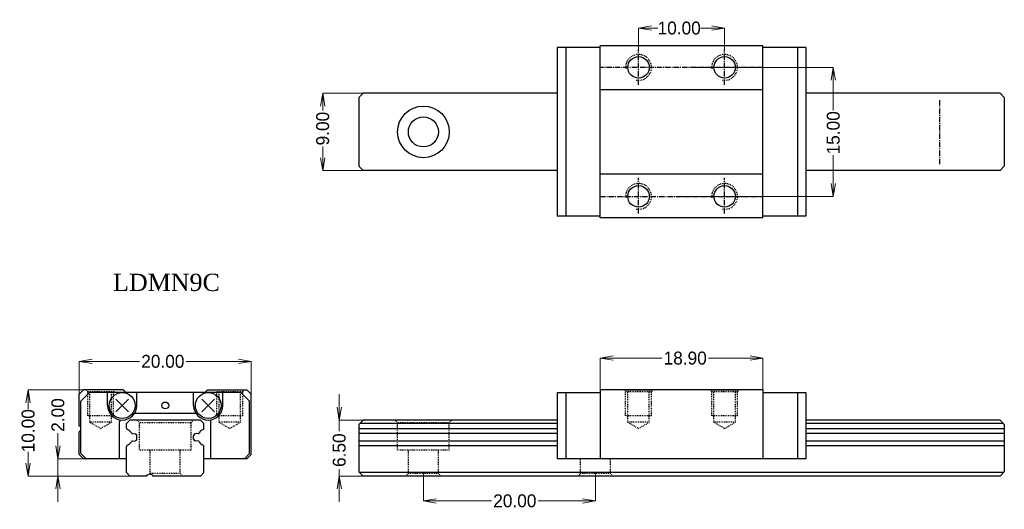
# Model space of a CAD drawing. Extents: x -12 to 102, y -4 to 53.
import ezdxf

# ---------------------------------------------------------------- set-up
doc = ezdxf.new("R2010")
doc.units = 0
doc.header["$MEASUREMENT"] = 0
doc.header["$PDMODE"] = 2
doc.linetypes.add('CENTER', pattern=[0.95, 0.625, -0.125, 0.075, -0.125])
doc.linetypes.add('DASHED', pattern=[0.2, 0.1, -0.1])
doc.layers.get('0').update_dxf_attribs({"linetype": 'CONTINUOUS'})
doc.layers.get('Defpoints').update_dxf_attribs({"linetype": 'CONTINUOUS'})
doc.layers.add('CK_LEVEL_1', color=7, linetype='CONTINUOUS')
doc.styles.add('\\M+2ABAC\\M+2A6A12', font='kaiu.ttf')
doc.dimstyles.new('line3.0', dxfattribs={"dimtxt": 1.5, "dimasz": 1.5, "dimexe": 0, "dimexo": 0, "dimgap": 0.09, "dimtad": 0, "dimzin": 0, "dimdsep": 46, "dimtxsty": 'Standard', "dimblk": 'OPEN', "dimcen": 0.09, "dimclrd": 5, "dimclre": 5, "dimclrt": 2, "dimazin": 0, "dimtfac": 1, "dimtmove": 0, "dimatfit": 3, "dimldrblk": 'OPEN', "dimfxl": 0, "dimtolj": 1, "dimtzin": 0, "dimlwd": 0, "dimlwe": 0, "dimarcsym": 0})

# ---------------------------------------------------------------- blocks, each defined once
blk = doc.blocks.new('_Open')
at = {"color": 0, "linetype": 'ByBlock', "lineweight": -2}
for p, q in [((-1, 0.167), (0, 0)), ((-1, -0.167), (0, 0)), ((0, 0), (-1, 0))]:
    blk.add_line(p, q, dxfattribs=at)
blk = doc.blocks.new('*D4')
at = {"color": 5, "linetype": 'Continuous', "lineweight": 0}
for p, q in [((65.81, 47.5), (82.13, 47.5)), ((82.13, 46), (82.13, 42.48)), ((82.13, 34), (82.13, 37.3)), ((64.5, 32.5), (82.13, 32.5))]:
    blk.add_line(p, q, dxfattribs=at)
at = {"layer": 'Defpoints', "color": 0, "linetype": 'Continuous'}
for p in [(65.81, 47.5), (64.5, 32.5), (82.13, 32.5)]:
    blk.add_point(p, dxfattribs=at)
at = {"color": 5, "linetype": 'Continuous', "lineweight": 0, "xscale": 1.5, "yscale": 1.5, "zscale": 1.5}
for p, rotation in [((82.13, 47.5), 90), ((82.13, 32.5), 270)]:
    blk.add_blockref('_Open', p, dxfattribs=dict(at, rotation=rotation))
at = {"color": 2, "linetype": 'Continuous', "insert": (82.13, 39.89), "char_height": 1.5, "attachment_point": 5, "rotation": 90}
blk.add_mtext('\\A1;15.00', dxfattribs=at)
blk = doc.blocks.new('*D5')
at = {"color": 5, "linetype": 'Continuous', "lineweight": 0}
for p, q in [((59.5, 49.54), (59.5, 52.06)), ((61, 52.06), (61.75, 52.06)), ((68, 52.06), (66.68, 52.06)), ((69.5, 49.54), (69.5, 52.06))]:
    blk.add_line(p, q, dxfattribs=at)
at = {"layer": 'Defpoints', "color": 0, "linetype": 'Continuous'}
for p in [(69.5, 52.06), (59.5, 49.54), (69.5, 49.54)]:
    blk.add_point(p, dxfattribs=at)
at = {"color": 5, "linetype": 'Continuous', "lineweight": 0, "xscale": 1.5, "yscale": 1.5, "zscale": 1.5, "rotation": 180}
blk.add_blockref('_Open', (59.5, 52.06), dxfattribs=at)
at = {"color": 5, "linetype": 'Continuous', "lineweight": 0, "xscale": 1.5, "yscale": 1.5, "zscale": 1.5}
blk.add_blockref('_Open', (69.5, 52.06), dxfattribs=at)
at = {"color": 2, "linetype": 'Continuous', "insert": (64.22, 52.06), "char_height": 1.5, "attachment_point": 5}
blk.add_mtext('\\A1;10.00', dxfattribs=at)
blk = doc.blocks.new('*D6')
at = {"color": 5, "linetype": 'Continuous', "lineweight": 0}
for p, q in [((29.8, 44.5), (22.8, 44.5)), ((22.8, 43), (22.8, 42.47)), ((22.8, 37), (22.8, 38.29)), ((29.8, 35.5), (22.8, 35.5))]:
    blk.add_line(p, q, dxfattribs=at)
at = {"layer": 'Defpoints', "color": 0, "linetype": 'Continuous'}
for p in [(29.8, 44.5), (22.8, 35.5), (29.8, 35.5)]:
    blk.add_point(p, dxfattribs=at)
at = {"color": 5, "linetype": 'Continuous', "lineweight": 0, "xscale": 1.5, "yscale": 1.5, "zscale": 1.5}
for p, rotation in [((22.8, 44.5), 90), ((22.8, 35.5), 270)]:
    blk.add_blockref('_Open', p, dxfattribs=dict(at, rotation=rotation))
at = {"color": 2, "linetype": 'Continuous', "insert": (22.8, 40.38), "char_height": 1.5, "attachment_point": 5, "rotation": 90}
blk.add_mtext('\\A1;9.00', dxfattribs=at)
blk = doc.blocks.new('*D7')
at = {"color": 5, "linetype": 'Continuous', "lineweight": 0}
for p, q in [((24.72, 8), (24.72, 9.5)), ((28.52, 6.5), (24.72, 6.5)), ((24.72, 6.5), (24.72, 5.22)), ((24.72, 0), (24.72, 0.79)), ((28.19, 0), (24.72, 0)), ((24.72, -1.5), (24.72, -3))]:
    blk.add_line(p, q, dxfattribs=at)
at = {"layer": 'Defpoints', "color": 0, "linetype": 'Continuous'}
for p in [(28.52, 6.5), (24.72, 0), (28.19, 0)]:
    blk.add_point(p, dxfattribs=at)
at = {"color": 5, "linetype": 'Continuous', "lineweight": 0, "xscale": 1.5, "yscale": 1.5, "zscale": 1.5}
for p, rotation in [((24.72, 6.5), 270), ((24.72, 0), 90)]:
    blk.add_blockref('_Open', p, dxfattribs=dict(at, rotation=rotation))
at = {"color": 2, "linetype": 'Continuous', "insert": (24.72, 3), "char_height": 1.5, "attachment_point": 5, "rotation": 90}
blk.add_mtext('\\A1;6.50', dxfattribs=at)
blk = doc.blocks.new('*D8')
at = {"color": 5, "linetype": 'Continuous', "lineweight": 0}
for p, q in [((34.5, 0.3), (34.5, -2.89)), ((54.5, 0.3), (54.5, -2.89)), ((36, -2.89), (42.41, -2.89)), ((53, -2.89), (47.84, -2.89))]:
    blk.add_line(p, q, dxfattribs=at)
at = {"layer": 'Defpoints', "color": 0, "linetype": 'Continuous'}
for p in [(34.5, 0.3), (54.5, 0.3), (54.5, -2.89)]:
    blk.add_point(p, dxfattribs=at)
at = {"color": 5, "linetype": 'Continuous', "lineweight": 0, "xscale": 1.5, "yscale": 1.5, "zscale": 1.5, "rotation": 180}
blk.add_blockref('_Open', (34.5, -2.89), dxfattribs=at)
at = {"color": 5, "linetype": 'Continuous', "lineweight": 0, "xscale": 1.5, "yscale": 1.5, "zscale": 1.5}
blk.add_blockref('_Open', (54.5, -2.89), dxfattribs=at)
at = {"color": 2, "linetype": 'Continuous', "insert": (45.12, -2.89), "char_height": 1.5, "attachment_point": 5}
blk.add_mtext('\\A1;20.00', dxfattribs=at)
blk = doc.blocks.new('*D9')
at = {"color": 5, "linetype": 'Continuous', "lineweight": 0}
for p, q in [((55.05, 7.95), (55.05, 13.7)), ((56.55, 13.7), (62.21, 13.7)), ((72.45, 13.7), (67.64, 13.7)), ((73.95, 7.95), (73.95, 13.7))]:
    blk.add_line(p, q, dxfattribs=at)
at = {"layer": 'Defpoints', "color": 0, "linetype": 'Continuous'}
for p in [(73.95, 13.7), (55.05, 7.95), (73.95, 7.95)]:
    blk.add_point(p, dxfattribs=at)
at = {"color": 5, "linetype": 'Continuous', "lineweight": 0, "xscale": 1.5, "yscale": 1.5, "zscale": 1.5, "rotation": 180}
blk.add_blockref('_Open', (55.05, 13.7), dxfattribs=at)
at = {"color": 5, "linetype": 'Continuous', "lineweight": 0, "xscale": 1.5, "yscale": 1.5, "zscale": 1.5}
blk.add_blockref('_Open', (73.95, 13.7), dxfattribs=at)
at = {"color": 2, "linetype": 'Continuous', "insert": (64.92, 13.7), "char_height": 1.5, "attachment_point": 5}
blk.add_mtext('\\A1;18.90', dxfattribs=at)
blk = doc.blocks.new('*D10')
at = {"color": 5, "linetype": 'Continuous', "lineweight": 0}
for p, q in [((-7.97, 3.5), (-7.97, 5)), ((-3.18, 2), (-7.97, 2)), ((-7.97, 0), (-7.97, 2)), ((1.35, 0), (-7.97, 0)), ((-7.97, -1.5), (-7.97, -3))]:
    blk.add_line(p, q, dxfattribs=at)
at = {"layer": 'Defpoints', "color": 0, "linetype": 'Continuous'}
for p in [(-7.97, 2), (-3.18, 2), (1.35, 0)]:
    blk.add_point(p, dxfattribs=at)
at = {"color": 5, "linetype": 'Continuous', "lineweight": 0, "xscale": 1.5, "yscale": 1.5, "zscale": 1.5}
for p, rotation in [((-7.97, 2), 270), ((-7.97, 0), 90)]:
    blk.add_blockref('_Open', p, dxfattribs=dict(at, rotation=rotation))
at = {"color": 2, "linetype": 'Continuous', "insert": (-7.97, 7.09), "char_height": 1.5, "attachment_point": 5, "rotation": 90}
blk.add_mtext('\\A1;2.00', dxfattribs=at)
blk = doc.blocks.new('*D11')
at = {"color": 5, "linetype": 'Continuous', "lineweight": 0}
for p, q in [((-2.7, 10), (-11.43, 10)), ((-11.43, 8.5), (-11.43, 7.73)), ((-11.43, 1.5), (-11.43, 2.8)), ((1.35, 0), (-11.43, 0))]:
    blk.add_line(p, q, dxfattribs=at)
at = {"layer": 'Defpoints', "color": 0, "linetype": 'Continuous'}
for p in [(-11.43, 10), (-2.7, 10), (1.35, 0)]:
    blk.add_point(p, dxfattribs=at)
at = {"color": 5, "linetype": 'Continuous', "lineweight": 0, "xscale": 1.5, "yscale": 1.5, "zscale": 1.5}
for p, rotation in [((-11.43, 10), 90), ((-11.43, 0), 270)]:
    blk.add_blockref('_Open', p, dxfattribs=dict(at, rotation=rotation))
at = {"color": 2, "linetype": 'Continuous', "insert": (-11.43, 5.26), "char_height": 1.5, "attachment_point": 5, "rotation": 90}
blk.add_mtext('\\A1;10.00', dxfattribs=at)
blk = doc.blocks.new('*D12')
at = {"color": 5, "linetype": 'Continuous', "lineweight": 0}
for p, q in [((-5.5, 9.18), (-5.5, 13.32)), ((-4, 13.32), (1.5, 13.32)), ((13, 13.32), (6.93, 13.32)), ((14.5, 9.18), (14.5, 13.32))]:
    blk.add_line(p, q, dxfattribs=at)
at = {"layer": 'Defpoints', "color": 0, "linetype": 'Continuous'}
for p in [(14.5, 13.32), (-5.5, 9.18), (14.5, 9.18)]:
    blk.add_point(p, dxfattribs=at)
at = {"color": 5, "linetype": 'Continuous', "lineweight": 0, "xscale": 1.5, "yscale": 1.5, "zscale": 1.5, "rotation": 180}
blk.add_blockref('_Open', (-5.5, 13.32), dxfattribs=at)
at = {"color": 5, "linetype": 'Continuous', "lineweight": 0, "xscale": 1.5, "yscale": 1.5, "zscale": 1.5}
blk.add_blockref('_Open', (14.5, 13.32), dxfattribs=at)
at = {"color": 2, "linetype": 'Continuous', "insert": (4.22, 13.32), "char_height": 1.5, "attachment_point": 5}
blk.add_mtext('\\A1;20.00', dxfattribs=at)

msp = doc.modelspace()

# ---------------------------------------------------------------- linework, layer by layer
at = {"color": 4, "linetype": 'Continuous'}
for p, q in [((57.8, 10), (61.2, 10)), ((67.8, 10), (71.2, 10))]:
    msp.add_line(p, q, dxfattribs=at)
at = {"layer": 'CK_LEVEL_1', "color": 4, "linetype": 'Continuous'}
for p, q in [((55.05, 49.8), (50.05, 49.8)), ((50.05, 49.8), (50.05, 30.2)), ((51.05, 49.8), (51.05, 30.2)), ((55.05, 30), (55.05, 50)), ((73.95, 50), (55.05, 50)), ((73.95, 30), (73.95, 50)), ((78.95, 49.8), (73.95, 49.8)), ((77.95, 49.8), (77.95, 30.2)), ((78.95, 49.8), (78.95, 30.2)), ((73.95, 44.9), (55.05, 44.9)), ((27.5, 44.5), (27, 44)), ((27, 44), (27, 36)), ((50.05, 44.5), (27.5, 44.5)), ((101.5, 44.5), (78.95, 44.5)), ((101.5, 44.5), (102, 44)), ((102, 44), (102, 36)), ((27, 36), (27.5, 35.5)), ((50.05, 35.5), (27.5, 35.5)), ((101.5, 35.5), (78.95, 35.5)), ((102, 36), (101.5, 35.5)), ((73.95, 35.1), (55.05, 35.1)), ((55.05, 30.2), (50.05, 30.2)), ((73.95, 30), (55.05, 30)), ((78.95, 30.2), (73.95, 30.2)), ((-5.5, 9.5), (-5, 10)), ((-5.5, 5.846), (-5.5, 9.5)), ((-5.3, 8.7), (-4.3, 9.7)), ((-0.4, 10), (-5, 10)), ((13.3, 9.7), (-4.3, 9.7)), ((-2.2, 8.2), (-2.2, 9.7)), ((-0.4, 10), (-0.1, 9.7)), ((1.2, 8.2), (1.2, 9.7)), ((7.8, 8.2), (7.8, 9.7)), ((9.4, 10), (9.1, 9.7)), ((9.4, 10), (14, 10)), ((11.2, 8.2), (11.2, 9.7)), ((13.3, 9.7), (14.3, 8.7)), ((14, 10), (14.5, 9.5)), ((14.5, 2.5), (14.5, 9.5)), ((50.05, 9.7), (55.05, 9.7)), ((50.05, 9.7), (50.05, 2)), ((51.05, 9.7), (51.05, 2)), ((55.05, 10), (55.05, 2)), ((73.95, 10), (55.05, 10)), ((73.95, 10), (73.95, 2)), ((73.95, 9.7), (78.95, 9.7)), ((77.95, 9.7), (77.95, 2)), ((78.95, 9.7), (78.95, 2)), ((-5.3, 2.6), (-5.3, 8.7)), ((0.242, 7.458), (-1.242, 8.942)), ((-1.242, 7.458), (0.242, 8.942)), ((10.242, 7.458), (8.758, 8.942)), ((8.758, 7.458), (10.242, 8.942)), ((14.3, 2.6), (14.3, 8.7)), ((0.942, 7.3), (8.058, 7.3)), ((-0.8, 2), (-0.8, 6.3)), ((0.4, 6.5), (0, 6.1)), ((0, 5.558), (0, 6.1)), ((8.6, 6.5), (0.4, 6.5)), ((9, 6.1), (8.6, 6.5)), ((9, 5.558), (9, 6.1)), ((9.8, 2), (9.8, 6.3)), ((27.5, 6.5), (27, 6)), ((27, 6), (27, 0.5)), ((50.05, 6.1), (27.1, 6.1)), ((50.05, 6.5), (27.5, 6.5)), ((101.5, 6.5), (78.95, 6.5)), ((101.9, 6.1), (78.95, 6.1)), ((101.5, 6.5), (102, 6)), ((102, 6), (102, 0.5)), ((-5.5, 2.5), (-5.5, 5.154)), ((0.676, 4.936), (1.017, 4.907)), ((1.2, 4.293), (1.2, 4.707)), ((7.8, 4.293), (7.8, 4.707)), ((8.324, 4.936), (7.983, 4.907)), ((50.05, 5.48), (27, 5.48)), ((50.05, 4.952), (27, 4.952)), ((102, 5.48), (78.95, 5.48)), ((102, 4.952), (78.95, 4.952)), ((0, 0.4), (0, 3.442)), ((0.676, 4.064), (1.017, 4.093)), ((8.324, 4.064), (7.983, 4.093)), ((9, 0.4), (9, 3.442)), ((50.05, 4.048), (27, 4.048)), ((50.05, 3.52), (27, 3.52)), ((102, 4.048), (78.95, 4.048)), ((102, 3.52), (78.95, 3.52)), ((-5, 2), (-5.5, 2.5)), ((-4.7, 2), (-5.3, 2.6)), ((14.3, 2.6), (13.7, 2)), ((14.5, 2.5), (14, 2)), ((0, 2), (-5, 2)), ((14, 2), (9, 2)), ((78.95, 2), (50.05, 2)), ((0.4, 0), (0, 0.4)), ((2.3, 0), (0.4, 0)), ((8.6, 0), (3.1, 0)), ((9, 0.4), (8.6, 0)), ((27.5, 0), (27, 0.5)), ((101.9, 0.4), (27.1, 0.4)), ((101.5, 0), (27.5, 0)), ((102, 0.5), (101.5, 0))]:
    msp.add_line(p, q, dxfattribs=at)
at = {"layer": 'CK_LEVEL_1', "color": 252, "linetype": 'CENTER'}
for p, q in [((59.5, 45.456), (59.5, 49.544)), ((69.5, 45.456), (69.5, 49.544)), ((73.95, 47.5), (55.05, 47.5)), ((94.5, 36.255), (94.5, 43.79)), ((59.5, 30.5), (59.5, 34.643)), ((69.5, 30.5), (69.5, 34.643)), ((55.05, 32.5), (73.95, 32.5))]:
    msp.add_line(p, q, dxfattribs=at)
at = {"layer": 'CK_LEVEL_1', "color": 252, "linetype": 'DASHED'}
for p, q in [((-4.7, 10), (-4.5, 9.8)), ((-4.5, 7), (-4.5, 9.8)), ((-1.5, 9.8), (-4.5, 9.8)), ((-4.25, 6.25), (-4.25, 9.8)), ((-1.75, 6.25), (-1.75, 9.8)), ((-1.3, 10), (-1.5, 9.8)), ((-1.5, 7), (-1.5, 9.8)), ((10.3, 10), (10.5, 9.8)), ((10.5, 7), (10.5, 9.8)), ((13.5, 9.8), (10.5, 9.8)), ((10.75, 6.25), (10.75, 9.8)), ((13.25, 6.25), (13.25, 9.8)), ((13.7, 10), (13.5, 9.8)), ((13.5, 7), (13.5, 9.8)), ((57.8, 10), (58, 9.8)), ((58, 7), (58, 9.8)), ((61, 9.8), (58, 9.8)), ((58.25, 6.25), (58.25, 9.8)), ((60.75, 6.25), (60.75, 9.8)), ((61.2, 10), (61, 9.8)), ((61, 7), (61, 9.8)), ((67.8, 10), (68, 9.8)), ((68, 7), (68, 9.8)), ((71, 9.8), (68, 9.8)), ((68.25, 6.25), (68.25, 9.8)), ((70.75, 6.25), (70.75, 9.8)), ((71.2, 10), (71, 9.8)), ((71, 7), (71, 9.8)), ((-1.5, 7), (-4.5, 7)), ((13.5, 7), (10.5, 7)), ((61, 7), (58, 7)), ((71, 7), (68, 7)), ((-1.75, 6.25), (-4.25, 6.25)), ((-4.25, 6.25), (-3, 5.528)), ((-3, 5.528), (-1.75, 6.25)), ((1.2, 6.5), (1.5, 6.2)), ((1.5, 3), (1.5, 6.2)), ((7.5, 6.2), (1.5, 6.2)), ((7.8, 6.5), (7.5, 6.2)), ((7.5, 3), (7.5, 6.2)), ((13.25, 6.25), (10.75, 6.25)), ((10.75, 6.25), (12, 5.528)), ((12, 5.528), (13.25, 6.25)), ((31.2, 6.5), (31.5, 6.2)), ((37.5, 6.2), (31.5, 6.2)), ((31.5, 3), (31.5, 6.2)), ((37.8, 6.5), (37.5, 6.2)), ((37.5, 3), (37.5, 6.2)), ((60.75, 6.25), (58.25, 6.25)), ((58.25, 6.25), (59.5, 5.528)), ((59.5, 5.528), (60.75, 6.25)), ((70.75, 6.25), (68.25, 6.25)), ((68.25, 6.25), (69.5, 5.528)), ((69.5, 5.528), (70.75, 6.25)), ((7.5, 3), (1.5, 3)), ((2.75, 0.3), (2.75, 3)), ((6.25, 0.3), (6.25, 3)), ((37.5, 3), (31.5, 3)), ((32.75, 0.3), (32.75, 3)), ((36.25, 0.3), (36.25, 3)), ((52.75, 0.3), (52.75, 2)), ((56.25, 0.3), (56.25, 2)), ((2.647, 0.197), (2.75, 0.3)), ((6.25, 0.3), (2.75, 0.3)), ((6.55, 0), (6.25, 0.3)), ((32.45, 0), (32.75, 0.3)), ((36.25, 0.3), (32.75, 0.3)), ((36.55, 0), (36.25, 0.3)), ((52.45, 0), (52.75, 0.3)), ((56.25, 0.3), (52.75, 0.3)), ((56.55, 0), (56.25, 0.3))]:
    msp.add_line(p, q, dxfattribs=at)
at = {"layer": 'CK_LEVEL_1', "color": 4, "linetype": 'Continuous'}
for centre, radius in [((59.5, 47.5), 1.25), ((69.5, 47.5), 1.25), ((34.5, 40), 3), ((34.5, 40), 1.75), ((59.5, 32.5), 1.25), ((69.5, 32.5), 1.25), ((-0.5, 8.2), 1.5), ((9.5, 8.2), 1.5), ((4.5, 8.2), 0.4)]:
    msp.add_circle(centre, radius, dxfattribs=at)
at = {"layer": 'CK_LEVEL_1', "color": 252, "linetype": 'DASHED'}
for centre, end in [((59.5, 47.5), 190), ((69.5, 47.5), 190), ((59.5, 32.5), 550), ((69.5, 32.5), 190)]:
    msp.add_arc(centre, 1.5, 260, end, dxfattribs=at)
at = {"layer": 'CK_LEVEL_1', "color": 4, "linetype": 'Continuous'}
for centre, radius, start, end in [((-0.5, 8.2), 1.7, 180, 360), ((9.5, 8.2), 1.7, 180, 360), ((-5.7, 5.5), 0.4, 300, 420), ((0.2, 6.3), 1, 167.15111, 180), ((8.8, 6.3), 1, 0, 12.84889), ((0.15, 5.558), 0.15, 180, 246.96432), ((-0.3, 4.5), 1, 30.62878, 66.96432), ((0.69, 5.086), 0.15, 210.62878, 265), ((1, 4.707), 0.2, 0, 85), ((8, 4.707), 0.2, 95, 180), ((8.31, 5.086), 0.15, 275, 329.37122), ((9.3, 4.5), 1, 113.03568, 149.37122), ((8.85, 5.558), 0.15, 293.03568, 360), ((0.15, 3.442), 0.15, 113.03568, 180), ((-0.3, 4.5), 1, 293.03568, 329.37159), ((0.69, 3.914), 0.15, 95, 149.37159), ((1, 4.293), 0.2, 275, 360), ((8, 4.293), 0.2, 180, 265), ((8.31, 3.914), 0.15, 30.62841, 85), ((9.3, 4.5), 1, 210.62841, 246.96432), ((8.85, 3.442), 0.15, 360, 426.96432), ((2.7, -0.3), 0.5, 36.8699, 143.1301)]:
    msp.add_arc(centre, radius, start, end, dxfattribs=at)

# ---------------------------------------------------------------- texts
at = {"insert": (-1.567, 23.508), "char_height": 2, "width": 70.3632, "attachment_point": 1, "style": '\\M+2ABAC\\M+2A6A12'}
msp.add_mtext('\\A1;{\\fTimes New Roman|b0|i0|c0|p18;LDMN9C}', dxfattribs=at)

# ---------------------------------------------------------------- dimensions: what is measured, and where the dimension line sits
at = {"color": 4, "linetype": 'Continuous'}
for base, p1, p2, picture, middle in [((69.5, 52.056), (59.5, 49.544), (69.5, 49.544), '*D5', (64.217, 52.056)), ((14.5, 13.322), (-5.5, 9.176), (14.5, 9.176), '*D12', (4.216, 13.322)), ((73.95, 13.698), (55.05, 7.953), (73.95, 7.953), '*D9', (64.922, 13.698)), ((54.5, -2.885), (34.5, 0.3), (54.5, 0.3), '*D8', (45.124, -2.885))]:
    dim = msp.add_linear_dim(base=base, p1=p1, p2=p2, dimstyle='line3.0', dxfattribs=at)
    dim.commit()
    dim.dimension.update_dxf_attribs({"geometry": picture, "text_midpoint": middle, "dimtype": 160})
for base, p1, p2, picture, middle in [((82.134, 32.5), (65.808, 47.5), (64.5, 32.5), '*D4', (82.134, 39.894)), ((22.798, 35.5), (29.802, 44.5), (29.802, 35.5), '*D6', (22.798, 40.376)), ((-11.428, 10), (1.35, 0), (-2.7, 10), '*D11', (-11.428, 5.264)), ((24.72, 0), (28.518, 6.5), (28.194, 0), '*D7', (24.72, 3.002)), ((-7.973, 2), (1.35, 0), (-3.176, 2), '*D10', (-7.973, 7.09))]:
    dim = msp.add_linear_dim(base=base, p1=p1, p2=p2, angle=90, dimstyle='line3.0', dxfattribs=at)
    dim.commit()
    dim.dimension.update_dxf_attribs({"geometry": picture, "text_midpoint": middle, "dimtype": 160})

doc.saveas('drawing.dxf')
